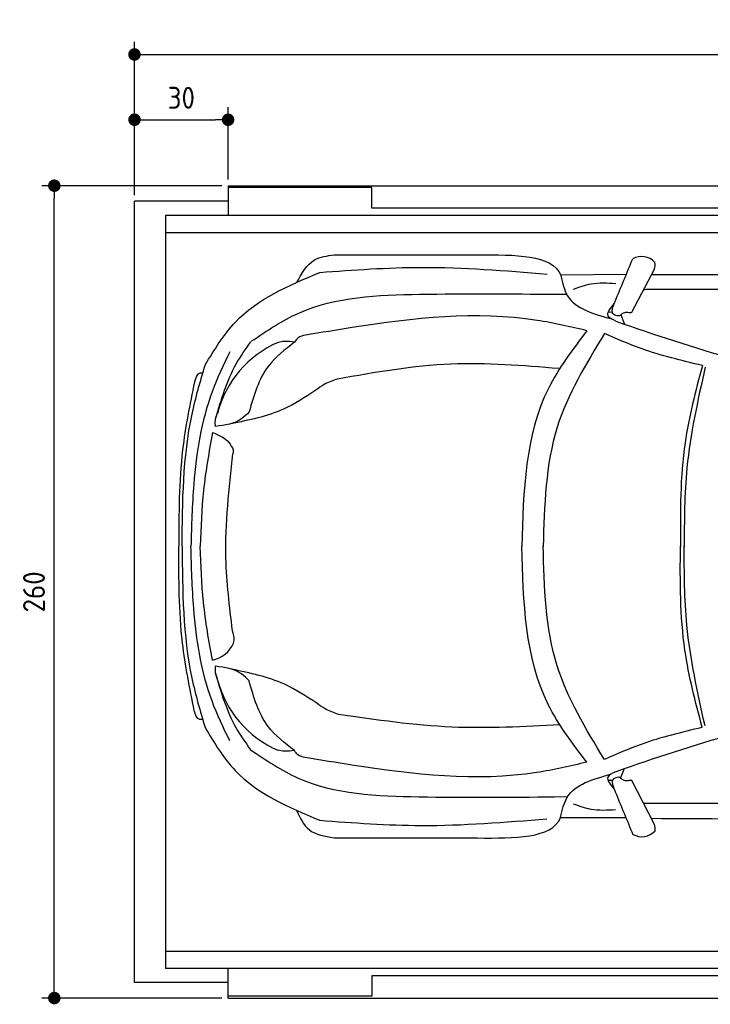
# Model space of a CAD drawing. Header units: millimetres. Extents: x 705 to 7297, y 228 to 3419.
# Tile 1 of 4: x 705 to 2918, y 267 to 3419. Entities that reach past the tile are written whole.
import ezdxf

# ---------------------------------------------------------------- set-up
doc = ezdxf.new("R2010")
doc.units = ezdxf.units.MM
doc.layers.get('0').update_dxf_attribs({"lineweight": 25})
doc.layers.add('4', color=3, linetype='Continuous')
doc.layers.add('5', color=3, linetype='Continuous', lineweight=25)
doc.layers.add('Car', color=10, linetype='Continuous', lineweight=25)
doc.styles.get("Standard").update_dxf_attribs({"font": 'ISOCP.SHX'})
doc.dimstyles.new('GEN-ISO$0', dxfattribs={"dimscale": 20, "dimtxt": 3.5, "dimasz": 2, "dimexe": 2, "dimexo": 1, "dimgap": 1.5, "dimtad": 1, "dimdec": 1, "dimlfac": 0.1, "dimdsep": 46, "dimtxsty": 'Standard', "dimblk": 'PUNKT', "dimcen": 2, "dimclrd": 256, "dimclre": 256, "dimclrt": 2, "dimadec": 0, "dimazin": 0, "dimtp": 0.1, "dimtm": 0.1, "dimtfac": 0.71, "dimtdec": 1, "dimtmove": 2, "dimatfit": 3, "dimldrblk": 'PUNKT', "dimfxl": 1, "dimtolj": 1, "dimarcsym": 0})

# ---------------------------------------------------------------- blocks, each defined once
blk = doc.blocks.new('PUNKT')
at = {"layer": '4', "color": 0, "linetype": 'ByBlock'}
blk.add_line((-0.5, 0), (-1, 0), dxfattribs=at)
at = {"layer": '4', "color": 0, "linetype": 'ByBlock', "const_width": 0.5}
blk.add_lwpolyline([(-0.25, 0, 1), (0.25, 0, 1)], format="xyb", close=True, dxfattribs=at)
blk = doc.blocks.new('*D5')
at = {"layer": '5', "lineweight": -2, "transparency": 16777216}
for p, q in [((1072.7, 2857.3), (1072.7, 3347.3)), ((6272.8, 2857.3), (6272.8, 3347.3)), ((1112.7, 3307.3), (6232.8, 3307.3))]:
    blk.add_line(p, q, dxfattribs=at)
at = {"layer": 'DEFPOINTS', "color": 0, "transparency": 16777216}
for p in [(6272.8, 3307.3), (1072.7, 2837.3), (6272.8, 2837.3)]:
    blk.add_point(p, dxfattribs=at)
at = {"layer": '5', "lineweight": -2, "transparency": 16777216, "xscale": 40, "yscale": 40, "zscale": 40, "rotation": 180}
blk.add_blockref('PUNKT', (1072.7, 3307.3), dxfattribs=at)
at = {"layer": '5', "lineweight": -2, "transparency": 16777216, "xscale": 40, "yscale": 40, "zscale": 40}
blk.add_blockref('PUNKT', (6272.8, 3307.3), dxfattribs=at)
at = {"layer": '5', "color": 2, "transparency": 16777216, "insert": (3672.8, 3372.7), "char_height": 70, "attachment_point": 5}
blk.add_mtext('\\A1;520', dxfattribs=at)
blk = doc.blocks.new('*D6')
at = {"layer": '5', "lineweight": -2, "transparency": 16777216}
for p, q in [((1072.8, 2857.3), (1072.8, 3138.4)), ((1372.7, 2907.3), (1372.7, 3138.4)), ((1112.8, 3098.4), (1332.7, 3098.4))]:
    blk.add_line(p, q, dxfattribs=at)
at = {"layer": 'DEFPOINTS', "color": 0, "transparency": 16777216}
for p in [(1372.7, 3098.4), (1372.7, 2887.3), (1072.8, 2837.3)]:
    blk.add_point(p, dxfattribs=at)
at = {"layer": '5', "lineweight": -2, "transparency": 16777216, "xscale": 40, "yscale": 40, "zscale": 40, "rotation": 180}
blk.add_blockref('PUNKT', (1072.8, 3098.4), dxfattribs=at)
at = {"layer": '5', "lineweight": -2, "transparency": 16777216, "xscale": 40, "yscale": 40, "zscale": 40}
blk.add_blockref('PUNKT', (1372.7, 3098.4), dxfattribs=at)
at = {"layer": '5', "color": 2, "transparency": 16777216, "insert": (1222.8, 3168.6), "char_height": 70, "attachment_point": 5}
blk.add_mtext('\\A1;30', dxfattribs=at)
blk = doc.blocks.new('*D4')
at = {"layer": '5', "lineweight": -2, "transparency": 16777216}
for p, q in [((1352.7, 2887.3), (775.9, 2887.3)), ((815.9, 327.3), (815.9, 2847.3)), ((1352.8, 287.3), (775.9, 287.3))]:
    blk.add_line(p, q, dxfattribs=at)
at = {"layer": 'DEFPOINTS', "color": 0, "transparency": 16777216}
for p in [(815.9, 2887.3), (1372.7, 2887.3), (1372.8, 287.3)]:
    blk.add_point(p, dxfattribs=at)
at = {"layer": '5', "lineweight": -2, "transparency": 16777216, "xscale": 40, "yscale": 40, "zscale": 40}
for p, rotation in [((815.9, 2887.3), 90), ((815.9, 287.3), 270)]:
    blk.add_blockref('PUNKT', p, dxfattribs=dict(at, rotation=rotation))
at = {"layer": '5', "color": 2, "transparency": 16777216, "insert": (750.8, 1587.3), "char_height": 70, "attachment_point": 5, "rotation": 90}
blk.add_mtext('\\A1;260', dxfattribs=at)

msp = doc.modelspace()

# ---------------------------------------------------------------- linework, layer by layer
for p, q in [((1372.73, 2887.27), (4772.73, 2887.27)), ((1372.73, 2887.27), (1372.73, 2792.27)), ((1832.73, 2881.27), (1372.73, 2881.27)), ((1832.73, 2815.77), (1832.73, 2881.27)), ((1372.73, 2837.27), (1072.73, 2837.27)), ((1072.77, 337.27), (1072.77, 2837.27)), ((1372.73, 2863.27), (1372.73, 2853.27)), ((1372.73, 2853.27), (1372.73, 2792.27)), ((1832.73, 2853.27), (1832.73, 2863.27)), ((1832.73, 2815.77), (1832.73, 2853.27)), ((4122.73, 2815.77), (1832.73, 2815.77)), ((1858.37, 2815.77), (1859.03, 2815.77)), ((1454.13, 2792.27), (1171.67, 2792.27)), ((1171.67, 2792.27), (1171.72, 382.27)), ((1372.73, 2792.27), (1175.02, 2792.27)), ((4551.14, 2792.27), (1454.13, 2792.27)), ((1171.67, 2737.27), (6251.5, 2737.27)), ((1171.72, 437.27), (6251.55, 437.27)), ((1454.17, 382.27), (1171.72, 382.27)), ((1372.77, 382.27), (1175.07, 382.27)), ((1372.77, 321.27), (1372.77, 382.27)), ((1372.77, 287.27), (1372.77, 382.27)), ((4551.19, 382.27), (1454.17, 382.27)), ((1832.77, 358.77), (1832.77, 321.27)), ((4122.78, 358.77), (1832.77, 358.77)), ((1832.77, 358.77), (1832.77, 293.27)), ((1858.41, 358.77), (1859.07, 358.77)), ((1372.77, 337.27), (1072.77, 337.27)), ((1372.77, 311.27), (1372.77, 321.27)), ((1832.77, 321.27), (1832.77, 311.27)), ((1832.77, 293.27), (1372.77, 293.27)), ((1372.77, 287.27), (4772.77, 287.27))]:
    msp.add_line(p, q)
at = {"layer": 'Car'}
for p, q in [((2738.6, 2620.91), (2665.44, 2480.93)), ((2646.65, 2603.18), (2438.43, 2601.21)), ((2421.02, 2540), (2457.02, 2540.39)), ((2605.24, 2481.35), (2590.22, 2482.05)), ((2630.75, 2474.19), (2642.16, 2444.24)), ((2630.12, 990.97), (2641.16, 1019.88)), ((2604.61, 983.74), (2589.83, 983.33)), ((2739.08, 843.23), (2665.92, 983.2)), ((2418.54, 931.3), (2460.6, 932.27)), ((2645.13, 863.95), (2437.69, 864.11))]:
    msp.add_line(p, q, dxfattribs=at)
for centre, radius, start, end in [((2697.38, 2601.96), 58.46, 43.10202, 119.1823), ((2684.83, 2635.35), 55.62, 344.91043, 6.76527), ((4698.65, 8290.28), 6197.21, 250.355167, 254.006031), ((1667.1, 2074.04), 339.38, 113.26593, 165.55597), ((1303.69, 1461.94), 94.99, 281.22317, 335.90253), ((1666.81, 1391.94), 339.38, 194.39541, 246.68545), ((4693.09, -4826.87), 6197.21, 105.945352, 109.596216), ((2697.86, 862.18), 58.46, 240.8177, 316.89798), ((2685.3, 828.79), 55.62, 353.23473, 15.08957)]:
    msp.add_arc(centre, radius, start, end, dxfattribs=at)
for points in [[(1592.82, 2577.1), (1649.39, 2649.9), (1712.82, 2665.77)], [(1712.82, 2665.77), (2172.63, 2665.96)], [(2612.46, 2516.94), (2668.88, 2653)], [(1666.36, 2609.87), (1991.72, 2625.97), (2394.91, 2604.46)], [(1299.21, 2313.23), (1396.1, 2450.92), (1666.36, 2609.87)], [(2438.43, 2601.21), (2438.61, 2600.52), (2438.71, 2599.34)], [(2438.71, 2599.34), (2460.01, 2535.06), (2598.45, 2461.84)], [(2478.78, 2556.1), (2535.33, 2573.15), (2614.65, 2574.46)], [(5275.07, 2451.57), (4625.98, 2510.5), (2710.38, 2554.72)], [(1446.96, 2389.2), (1599.11, 2479.73), (1985.83, 2539.77), (2421.02, 2540)], [(2615.22, 2453.78), (2589.91, 2470.49), (2610.81, 2511.04)], [(2522.19, 2423.17), (2362.32, 2456.27), (1769.81, 2433.15), (1620.57, 2408.8)], [(2630.75, 2474.19), (2626.63, 2470.7), (2623.77, 2470.3)], [(2653.28, 2481.73), (2638.59, 2479.64), (2630.75, 2474.19)], [(1620.57, 2408.8), (1596.87, 2400.59), (1585.82, 2386.36)], [(2522.19, 2423.17), (2398.86, 2238.6), (2313.43, 1732.2)], [(2578.61, 2414.16), (2427.24, 2114.58), (2382.04, 1732.13)], [(2891.94, 2311.61), (2696.11, 2365.89), (2578.61, 2414.16)], [(1333.02, 2142.73), (1398.97, 2317.21), (1445.69, 2387.86)], [(1585.82, 2386.36), (1501.67, 2309.96), (1440.22, 2163.69)], [(1585.82, 2386.36), (1553.52, 2388.79), (1533.05, 2385.82)], [(1378.32, 2355.9), (1321.58, 2227.97), (1262.74, 1932), (1253.51, 1733.27)], [(1225.22, 1733.39), (1257.07, 2155.68), (1299.21, 2313.23)], [(2432.35, 2301.73), (2086.4, 2316.13), (1723.17, 2268.38)], [(2891.94, 2311.61), (2836.47, 2064.59), (2821.66, 1731.69)], [(2901.11, 2306.55), (2842.55, 1983.86), (2833.86, 1731.67)], [(1291.58, 2287.33), (1282.15, 2287.33), (1264.85, 2259.15)], [(1264.85, 2259.15), (1226.8, 2042.17), (1215.06, 1733.61)], [(1723.17, 2268.38), (1680.78, 2251.06), (1653.21, 2232.61)], [(1653.21, 2232.61), (1549.62, 2172.04), (1381.73, 2125.54)], [(1332.36, 2116.89), (1331.19, 2130.96), (1338.45, 2158.69)], [(1440.22, 2163.69), (1415.69, 2140.98), (1332.36, 2116.89)], [(1322.49, 2097.51), (1294.01, 1912.16), (1283.34, 1733.24)], [(1322.49, 2097.51), (1370.54, 2070.35), (1386.63, 2048.08)], [(1386.56, 1463), (1365.88, 1695.48), (1388.12, 2029.23)], [(1386.63, 2048.08), (1388.63, 2042.21), (1388.12, 2029.23)], [(2578.04, 1051.04), (2426.92, 1350.75), (2382.04, 1733.24)], [(2891.45, 1153.32), (2836.18, 1400.4), (2821.66, 1733.31)], [(2900.62, 1158.38), (2842.34, 1481.12), (2833.86, 1733.31)], [(1264.4, 1207.17), (1226.54, 1424.18), (1215.06, 1732.75)], [(1225.22, 1732.96), (1256.72, 1310.64), (1298.72, 1153.06)], [(1377.79, 1110.33), (1321.16, 1238.3), (1262.58, 1534.31), (1253.51, 1733.06)], [(1322.18, 1368.76), (1293.86, 1554.13), (1283.34, 1733.06)], [(2521.61, 1042.08), (2398.43, 1226.75), (2313.43, 1733.23)], [(1390.4, 1423.15), (1391.6, 1431.22), (1386.56, 1463)], [(1332.04, 1349.37), (1330.85, 1335.3), (1338.09, 1307.56)], [(1331.8, 1327.23), (1397.75, 1152.75), (1444.48, 1082.1)], [(1439.86, 1302.48), (1415.34, 1325.21), (1332.04, 1349.37)], [(1656.43, 1230.98), (1552.83, 1291.55), (1385.01, 1339.62)], [(1585.27, 1079.69), (1501.19, 1156.16), (1439.86, 1302.48)], [(1726.38, 1195.21), (1684, 1212.53), (1656.43, 1230.98)], [(1291.11, 1178.97), (1281.68, 1178.97), (1264.4, 1207.17)], [(2435.57, 1161.86), (2089.62, 1154.52), (1726.38, 1195.21)], [(1298.72, 1153.06), (1395.49, 1015.28), (1665.62, 856.11)], [(2891.45, 1153.32), (2695.57, 1099.21), (2578.04, 1051.04)], [(1444.48, 1082.1), (1596.63, 991.58), (1983.34, 931.53), (2418.54, 931.3)], [(1585.27, 1079.69), (1552.97, 1077.28), (1532.49, 1080.27)], [(1620, 1057.21), (1596.31, 1065.44), (1585.27, 1079.69)], [(2521.61, 1042.08), (2361.71, 1009.11), (1769.22, 1032.74), (1620, 1057.21)], [(2614.61, 1011.39), (2589.28, 994.7), (2609.87, 955.64)], [(5274.46, 1011.35), (4625.32, 952.96), (2709.68, 910.37)], [(2437.98, 865.98), (2459.33, 930.25), (2597.83, 1003.35)], [(2631.22, 989.95), (2627.11, 993.43), (2624.24, 993.84)], [(2653.76, 982.41), (2639.06, 984.49), (2631.22, 989.95)], [(2612.93, 947.2), (2669.35, 811.14)], [(1591.97, 888.14), (1632.12, 826.25), (1712.03, 800.16)], [(2478.09, 909.19), (2534.62, 892.09), (2613.93, 890.71)], [(1665.62, 856.11), (1990.96, 839.73), (2394.17, 860.9)], [(2437.69, 864.11), (2437.87, 864.8), (2437.98, 865.98)], [(1712.03, 800.16), (2171.84, 799.58)]]:
    msp.add_spline(points, degree=3, dxfattribs=at)
for points in [[(2172.63, 2665.96), (2291.49, 2666.6), (2410.36, 2667.23), (2438.43, 2601.21)], [(2710.38, 2554.72), (2708.17, 2554.27), (2705.97, 2553.81), (2703.78, 2553.35)], [(2709.68, 910.37), (2707.48, 910.83), (2705.28, 911.28), (2703.29, 911.7)], [(2171.84, 799.58), (2290.7, 798.85), (2409.57, 798.11), (2437.69, 864.11)]]:
    msp.add_open_spline(points, degree=3, dxfattribs=at)
for points, knots in [([(2729.01, 2602.55), (3078.69, 2604.08), (3644.17, 2605.91), (4209.64, 2603.13), (4425.42, 2601.73)], [30.8675023, 30.8675023, 30.8675023, 30.8675023, 135.7738464, 200.5104278, 200.5104278, 200.5104278, 200.5104278]), ([(2728.99, 862.53), (3073.72, 860.72), (3641.31, 858.38), (4208.9, 860.69), (4424.68, 861.91)], [30.2317921, 30.2317921, 30.2317921, 30.2317921, 135.7738464, 200.5104278, 200.5104278, 200.5104278, 200.5104278])]:
    msp.add_open_spline(points, degree=3, knots=knots, dxfattribs=at)
for points, end_tangent in [([(2623.77, 2470.3), (2606.91, 2475.59), (2612.46, 2516.94)], (0.3266411, 0.9451485)), ([(2665.44, 2480.93), (2661.12, 2480.04), (2653.28, 2481.73)], (-0.9939709, -0.1096446)), ([(2624.24, 993.84), (2607.38, 988.54), (2612.93, 947.2)], (0.3266411, -0.9451485)), ([(2665.92, 983.2), (2661.59, 984.09), (2653.76, 982.41)], (-0.9939709, 0.1096446))]:
    msp.add_spline(points, degree=3, dxfattribs=dict(at, end_tangent=end_tangent))

# ---------------------------------------------------------------- dimensions: what is measured, and where the dimension line sits
at = {"layer": '5'}
dim = msp.add_linear_dim(base=(6272.78, 3307.3), p1=(1072.73, 2837.27), p2=(6272.78, 2837.27), dimstyle='GEN-ISO$0', override={"dimtad": 3}, dxfattribs=at)
dim.commit()
dim.dimension.update_dxf_attribs({"geometry": '*D5', "text_midpoint": (3672.78, 3372.67), "dimtype": 160})
dim = msp.add_linear_dim(base=(1372.73, 3098.39), p1=(1072.77, 2837.27), p2=(1372.73, 2887.27), dimstyle='GEN-ISO$0', dxfattribs=at)
dim.commit()
dim.dimension.update_dxf_attribs({"geometry": '*D6', "text_midpoint": (1222.75, 3168.56), "dimtype": 160})
dim = msp.add_linear_dim(base=(815.85, 2887.27), p1=(1372.77, 287.27), p2=(1372.73, 2887.27), angle=90, dimstyle='GEN-ISO$0', dxfattribs=at)
dim.commit()
dim.dimension.update_dxf_attribs({"geometry": '*D4', "text_midpoint": (750.85, 1587.27)})

doc.saveas('drawing.dxf')
